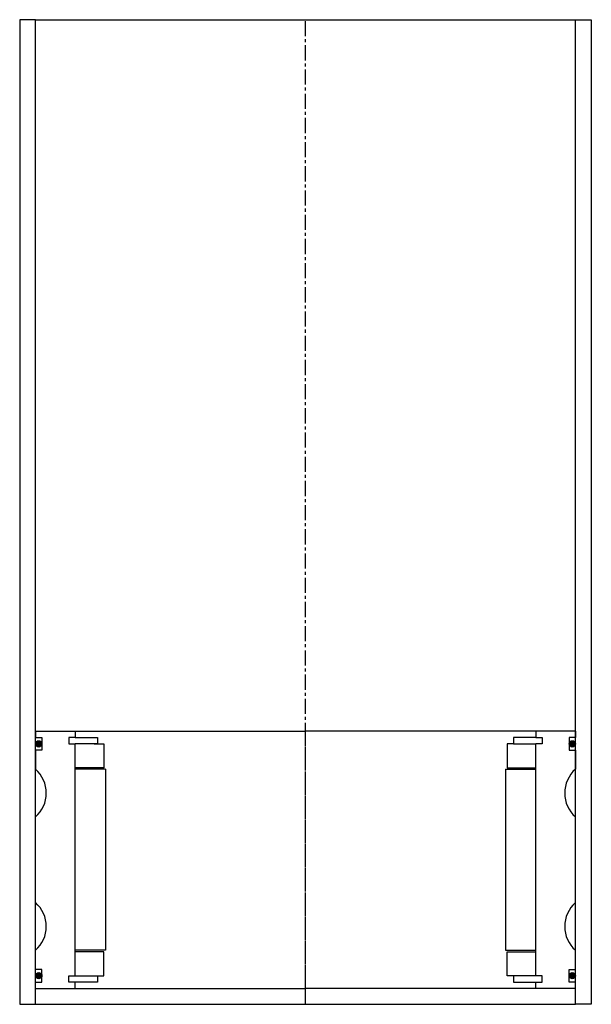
# Model space of a CAD drawing. Extents: x -159 to 21, y -39 to 271.
import ezdxf

# ---------------------------------------------------------------- set-up
doc = ezdxf.new("R2010")
doc.units = 0
doc.header["$LTSCALE"] = 0.15
doc.linetypes.add('CENTER', pattern=[50.8, 31.75, -6.35, 6.35, -6.35])
doc.layers.get('0').update_dxf_attribs({"linetype": 'CONTINUOUS'})
doc.layers.add('CENTER', color=9, linetype='CENTER')

msp = doc.modelspace()

# ---------------------------------------------------------------- hatches: boundary and pattern name
h = msp.add_hatch(color=256)
edge = h.paths.add_edge_path()
edge.add_arc((-152.66, 43.33), 1, 0, 360)
h = msp.add_hatch(color=256)
edge = h.paths.add_edge_path()
edge.add_arc((15.34, 43.33), 1, 0, 360)
h = msp.add_hatch(color=256)
edge = h.paths.add_edge_path()
edge.add_arc((-152.66, -29.67), 1, 0, 360)
h = msp.add_hatch(color=256)
edge = h.paths.add_edge_path()
edge.add_arc((15.34, -29.67), 1, 0, 360)

# ---------------------------------------------------------------- linework, layer by layer
for p, q in [((-153.66, 271.33), (-158.66, 271.33)), ((-158.66, 271.33), (-158.66, -38.67)), ((-153.66, -38.67), (-153.66, 271.33)), ((-153.66, 271.33), (16.34, 271.33)), ((16.34, -38.67), (16.34, 271.33)), ((16.34, 271.33), (21.34, 271.33)), ((21.34, 271.33), (21.34, -38.67)), ((-153.66, 47.33), (-141.16, 47.33)), ((-153.66, 47.33), (-153.66, 45.33)), ((-141.16, 47.33), (-68.66, 47.33)), ((-141.16, 47.33), (-141.16, 45.33)), ((3.84, 47.33), (-68.66, 47.33)), ((3.84, 47.33), (3.84, 45.33)), ((16.34, 47.33), (3.84, 47.33)), ((16.34, 47.33), (16.34, 45.33)), ((-153.66, 45.33), (-151.66, 45.33)), ((-151.66, 45.33), (-151.66, 41.33)), ((-141.16, 45.33), (-143.16, 45.33)), ((-143.16, 45.33), (-143.16, 43.33)), ((-141.16, 45.33), (-134.16, 45.33)), ((-134.16, 45.33), (-134.16, 43.33)), ((3.84, 45.33), (-3.16, 45.33)), ((-3.16, 45.33), (-3.16, 43.33)), ((3.84, 45.33), (5.84, 45.33)), ((5.84, 45.33), (5.84, 43.33)), ((16.34, 45.33), (14.34, 45.33)), ((14.34, 45.33), (14.34, 41.33)), ((-151.66, 41.33), (-153.66, 41.33)), ((-153.66, 41.33), (-153.66, 35.33)), ((-143.16, 43.33), (-141.16, 43.33)), ((-141.16, -29.67), (-141.16, 43.33)), ((-134.16, 43.33), (-141.16, 43.33)), ((-135.16, 43.33), (-132.16, 43.33)), ((-132.16, 43.33), (-132.16, 35.83)), ((-3.16, 43.33), (-5.16, 43.33)), ((-5.16, 43.33), (-5.16, 35.83)), ((-3.16, 43.33), (3.84, 43.33)), ((5.84, 43.33), (3.84, 43.33)), ((3.84, -29.67), (3.84, 43.33)), ((14.34, 41.33), (16.34, 41.33)), ((16.34, 41.33), (16.34, 35.33)), ((-132.16, 35.83), (-141.16, 35.83)), ((-131.66, 35.33), (-141.16, 35.33)), ((-131.66, 35.33), (-131.66, -21.67)), ((-5.66, 35.33), (-5.66, -21.67)), ((-5.66, 35.33), (3.84, 35.33)), ((-5.16, 35.83), (3.84, 35.83)), ((-153.66, -6.67), (-153.66, 20.33)), ((16.34, -6.67), (16.34, 20.33)), ((-153.66, -27.67), (-153.66, -21.67)), ((-131.66, -21.67), (-141.16, -21.67)), ((-5.66, -21.67), (3.84, -21.67)), ((16.34, -27.67), (16.34, -21.67)), ((-132.16, -22.17), (-141.16, -22.17)), ((-132.16, -29.67), (-132.16, -22.17)), ((-5.16, -29.67), (-5.16, -22.17)), ((-5.16, -22.17), (3.84, -22.17)), ((-151.66, -27.67), (-153.66, -27.67)), ((-151.66, -31.67), (-151.66, -27.67)), ((14.34, -31.67), (14.34, -27.67)), ((14.34, -27.67), (16.34, -27.67)), ((-143.16, -31.67), (-143.16, -29.67)), ((-143.16, -29.67), (-141.16, -29.67)), ((-141.16, -29.67), (-134.16, -29.67)), ((-134.16, -29.67), (-134.16, -31.67)), ((-134.16, -29.67), (-132.16, -29.67)), ((-3.16, -29.67), (-5.16, -29.67)), ((3.84, -29.67), (-3.16, -29.67)), ((-3.16, -29.67), (-3.16, -31.67)), ((5.84, -29.67), (3.84, -29.67)), ((5.84, -31.67), (5.84, -29.67)), ((-153.66, -33.67), (-153.66, -31.67)), ((-153.66, -31.67), (-151.66, -31.67)), ((-153.66, -33.67), (-141.16, -33.67)), ((-141.16, -31.67), (-143.16, -31.67)), ((-141.16, -33.67), (-141.16, -31.67)), ((-134.16, -31.67), (-141.16, -31.67)), ((-141.16, -33.67), (-68.66, -33.67)), ((3.84, -33.67), (-68.66, -33.67)), ((-3.16, -31.67), (3.84, -31.67)), ((3.84, -33.67), (3.84, -31.67)), ((3.84, -31.67), (5.84, -31.67)), ((16.34, -33.67), (3.84, -33.67)), ((16.34, -31.67), (14.34, -31.67)), ((16.34, -33.67), (16.34, -31.67)), ((-158.66, -38.67), (-153.66, -38.67)), ((-153.66, -38.67), (16.34, -38.67)), ((21.34, -38.67), (16.34, -38.67))]:
    msp.add_line(p, q)
for centre in [(-152.66, 43.33), (15.34, 43.33), (-152.66, -29.67), (15.34, -29.67)]:
    msp.add_circle(centre, 1)
for centre, start, end in [((-160.28, 27.83), 311.4096, 48.5904), ((22.95, 27.83), 131.4096, 228.5904), ((-160.28, -14.17), 311.4096, 48.5904), ((22.95, -14.17), 131.4096, 228.5904)]:
    msp.add_arc(centre, 10, start, end)
at = {"layer": 'CENTER'}
for p, q in [((-68.66, -38.67), (-68.66, 271.33)), ((-68.66, -33.67), (-68.66, 47.33))]:
    msp.add_line(p, q, dxfattribs=at)

doc.saveas('drawing.dxf')
